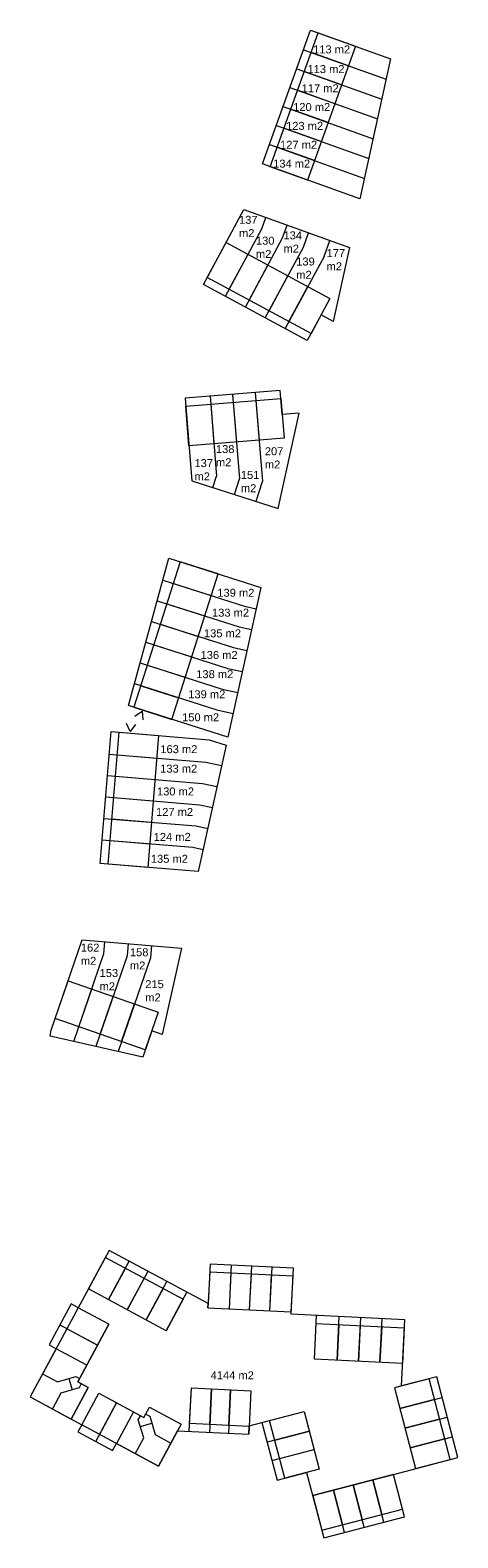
# Model space of a CAD drawing. Header units: metres. Extents: x 205799 to 208906, y 476485 to 477245.
# Tile 10 of 12: x 208574 to 208681, y 476485 to 476865. Entities that reach past the tile are written whole.
import ezdxf
from ezdxf.enums import TextEntityAlignment as Align

# ---------------------------------------------------------------- set-up
doc = ezdxf.new("R2010")
doc.units = ezdxf.units.M
doc.layers.get('0').update_dxf_attribs({"linetype": 'CONTINUOUS'})
for name, color, linetype, lineweight, true_color in [('N-PV-OG-APPARTEMENT-G', 252, 'CONTINUOUS', 0, 0x696969), ('N-PV-OG-KAVEL_KAVELGRENS-G', 7, 'CONTINUOUS', 13, 0xff4000), ('N-PV-OG-KAVEL_TUSSENGRENS-G', 7, 'CONTINUOUS', 13, 0xff4000)]:
    doc.layers.add(name, color=color, linetype=linetype, lineweight=lineweight, true_color=true_color)
for name, color, linetype, lineweight in [('N-PV-OG-KAVEL_ENTREE-S', 7, 'CONTINUOUS', 0), ('N-PV-OG-KAVEL_OPPERVLAK-T', 7, 'CONTINUOUS', 0), ('N-PV-OG-WONING-G', 80, 'CONTINUOUS', 13)]:
    doc.layers.add(name, color=color, linetype=linetype, lineweight=lineweight)
doc.styles.add('verklaring', font='arial.ttf', dxfattribs={"height": 2.5})

# ---------------------------------------------------------------- blocks, each defined once
blk = doc.blocks.new('entree')
at = {"extrusion": (0, 0, -1), "flags": 128}
blk.add_lwpolyline([(1.12, -1.95), (0, 0), (-1.12, -1.95)], dxfattribs=at)

msp = doc.modelspace()

# ---------------------------------------------------------------- linework, layer by layer
at = {"layer": 'N-PV-OG-APPARTEMENT-G'}
for p, q in [((208577, 476526.63), (208580.72, 476524.63)), ((208580.72, 476524.63), (208585.33, 476526)), ((208586.19, 476523.13), (208581.58, 476521.75)), ((208583.59, 476525.49), (208584.45, 476522.61)), ((208585.33, 476526), (208586.31, 476525.47)), ((208586.72, 476524.12), (208586.19, 476523.13)), ((208581.58, 476521.75), (208579.45, 476517.81)), ((208601.06, 476515.11), (208601.59, 476516.1)), ((208602.44, 476510.51), (208601.06, 476515.11)), ((208602.94, 476516.5), (208603.93, 476515.97)), ((208603.93, 476515.97), (208605.31, 476511.37)), ((208601.58, 476513.38), (208604.45, 476514.24)), ((208605.31, 476511.37), (208609.25, 476509.24)), ((208600.31, 476506.56), (208602.44, 476510.51))]:
    msp.add_line(p, q, dxfattribs=at)
at = {"layer": 'N-PV-OG-KAVEL_KAVELGRENS-G', "flags": 128}
for points in [[(208632.32, 476830.91), (208644.4, 476864.57), (208664.5, 476857.36), (208656.83, 476822.12), (208632.32, 476830.91)], [(208617.43, 476800.63), (208627.59, 476819.43), (208654.17, 476809.9), (208650.12, 476791.3), (208647.05, 476792.96), (208643.57, 476786.52), (208617.43, 476800.63)], [(208636.77, 476773.91), (208612.84, 476772), (208614.5, 476751.24), (208636.28, 476744.3), (208641.57, 476768.27), (208637.24, 476767.93), (208636.77, 476773.91)], [(208598.57, 476694.72), (208608.77, 476731.78), (208631.89, 476724.39), (208623.59, 476686.74), (208598.57, 476694.72)], [(208591.5, 476654.98), (208594.23, 476688.17), (208618.91, 476686.13), (208623.16, 476684.78), (208616.14, 476652.95), (208591.5, 476654.98)], [(208579.14, 476613.1), (208586.97, 476635.79), (208611.9, 476633.73), (208607.1, 476611.97), (208604.45, 476612.89), (208602.18, 476606.29), (208578.88, 476611.6), (208579.14, 476613.1)], [(208606.12, 476503.43), (208610.91, 476512.31), (208628.86, 476511.43), (208628.96, 476513.57), (208632.16, 476514.41), (208635.96, 476499.89), (208643.41, 476501.84), (208647.71, 476485.4), (208668.03, 476490.71), (208665.24, 476501.35), (208681.44, 476505.59), (208676.13, 476525.9), (208667.27, 476523.59), (208668.08, 476540.23), (208639.52, 476541.63), (208640.09, 476553.22), (208619.12, 476554.25), (208618.63, 476544.29), (208593.75, 476557.7), (208588.53, 476548.02), (208585.97, 476543.27), (208584.21, 476544.22), (208578.65, 476533.92), (208580.41, 476532.97), (208573.86, 476520.82), (208586.84, 476513.82), (208585.89, 476512.06), (208594.61, 476507.37), (208595.56, 476509.13), (208606.12, 476503.43)]]:
    msp.add_lwpolyline(points, close=True, dxfattribs=at)
at = {"layer": 'N-PV-OG-KAVEL_TUSSENGRENS-G'}
for p, q in [((208634.09, 476835.83), (208657.95, 476827.27)), ((208622.98, 476797.64), (208632.16, 476814.64)), ((208632.16, 476814.64), (208633.16, 476817.43)), ((208637.38, 476812.31), (208638.53, 476815.51)), ((208627.99, 476794.93), (208637.38, 476812.31)), ((208642.6, 476809.98), (208643.89, 476813.59)), ((208647.82, 476807.65), (208649.26, 476811.66)), ((208633.01, 476792.22), (208642.6, 476809.98)), ((208647.82, 476807.65), (208638.02, 476789.51)), ((208624.8, 476772.96), (208626.5, 476751.74)), ((208630.49, 476773.41), (208632.27, 476751.08)), ((208619.12, 476772.5), (208620.73, 476752.4)), ((208619.82, 476749.55), (208620.73, 476752.4)), ((208625.25, 476747.82), (208626.5, 476751.74)), ((208630.68, 476746.09), (208632.27, 476751.08)), ((208607.25, 476726.28), (208627.8, 476719.72)), ((208605.82, 476721.07), (208626.4, 476714.5)), ((208627.79, 476719.72), (208630.72, 476719.07)), ((208604.38, 476715.86), (208624.99, 476709.28)), ((208626.4, 476714.5), (208629.56, 476713.8)), ((208602.95, 476710.65), (208623.59, 476704.06)), ((208624.99, 476709.28), (208628.39, 476708.53)), ((208601.52, 476705.43), (208622.18, 476698.84)), ((208623.59, 476704.06), (208627.23, 476703.25)), ((208600.08, 476700.22), (208620.78, 476693.62)), ((208622.18, 476698.84), (208626.07, 476697.98)), ((208620.78, 476693.62), (208624.91, 476692.71)), ((208593.77, 476682.49), (208618.04, 476680.48)), ((208618.04, 476680.48), (208622.02, 476679.61)), ((208593.32, 476677.1), (208617.23, 476675.13)), ((208617.23, 476675.13), (208620.85, 476674.33)), ((208592.88, 476671.72), (208616.43, 476669.78)), ((208616.43, 476669.78), (208619.69, 476669.06)), ((208592.44, 476666.34), (208615.62, 476664.43)), ((208615.62, 476664.43), (208618.53, 476663.79)), ((208591.99, 476660.96), (208614.81, 476659.08)), ((208614.81, 476659.08), (208617.37, 476658.51)), ((208592.44, 476632.33), (208592.69, 476635.32)), ((208598.54, 476634.83), (208598.29, 476631.8)), ((208604.39, 476634.35), (208604.14, 476631.28)), ((208584.82, 476610.25), (208592.44, 476632.33)), ((208598.29, 476631.8), (208590.41, 476608.98)), ((208604.14, 476631.28), (208596, 476607.7)), ((208593.55, 476545.32), (208598.77, 476555)), ((208623.97, 476543), (208624.51, 476553.99)), ((208629.06, 476542.75), (208629.6, 476553.74)), ((208634.16, 476542.5), (208634.7, 476553.49)), ((208598.3, 476542.75), (208603.52, 476552.44)), ((208603.05, 476540.19), (208608.27, 476549.87)), ((208608.07, 476537.49), (208588.53, 476548.02)), ((208608.07, 476537.49), (208613.29, 476547.17)), ((208593.67, 476539.12), (208585.97, 476543.27)), ((208618.58, 476543.26), (208618.63, 476544.29)), ((208618.58, 476543.26), (208639.55, 476542.23)), ((208581.36, 476538.94), (208590.82, 476533.83)), ((208593.67, 476539.12), (208585.84, 476524.59)), ((208645.37, 476530.33), (208645.91, 476541.32)), ((208651.06, 476530.05), (208651.6, 476541.04)), ((208656.46, 476529.79), (208657, 476540.77)), ((208661.85, 476529.52), (208662.39, 476540.51)), ((208588.12, 476528.82), (208580.41, 476532.97)), ((208667.54, 476529.24), (208645.37, 476530.33)), ((208588.47, 476523.17), (208584.2, 476515.25)), ((208585.84, 476524.59), (208588.47, 476523.17)), ((208613.88, 476512.16), (208614.42, 476523.15)), ((208614.42, 476523.15), (208629.4, 476522.41)), ((208619.51, 476522.9), (208618.97, 476511.91)), ((208624.3, 476522.66), (208623.76, 476511.68)), ((208667.27, 476523.59), (208665.49, 476523.12)), ((208665.49, 476523.12), (208670.8, 476502.8)), ((208586.84, 476513.82), (208591.12, 476521.75)), ((208590.38, 476509.64), (208595.6, 476519.33)), ((208591.12, 476521.75), (208602.47, 476515.62)), ((208629.4, 476522.41), (208628.86, 476511.43)), ((208666.86, 476517.9), (208677.5, 476520.68)), ((208599.83, 476517.05), (208595.56, 476509.13)), ((208602.47, 476515.62), (208603.89, 476518.26)), ((208603.89, 476518.26), (208611.82, 476513.99)), ((208632.16, 476514.41), (208642.81, 476517.19)), ((208642.81, 476517.19), (208646.6, 476502.68)), ((208668.15, 476512.96), (208678.79, 476515.75)), ((208611.82, 476513.99), (208610.91, 476512.31)), ((208644.1, 476512.26), (208633.45, 476509.47)), ((208634.67, 476504.83), (208645.31, 476507.61)), ((208669.44, 476508.03), (208680.08, 476510.81)), ((208646.6, 476502.68), (208643.41, 476501.84)), ((208644.93, 476496.04), (208665.24, 476501.35)), ((208662.8, 476489.34), (208660.02, 476499.98)), ((208652.93, 476486.76), (208650.15, 476497.4)), ((208657.87, 476488.05), (208655.08, 476498.69))]:
    msp.add_line(p, q, dxfattribs=at)
at = {"layer": 'N-PV-OG-KAVEL_TUSSENGRENS-G', "flags": 128}
for points in [[(208642.63, 476859.65), (208663.38, 476852.21)], [(208640.92, 476854.88), (208662.29, 476847.22)], [(208639.21, 476850.12), (208661.21, 476842.23)], [(208637.51, 476845.36), (208660.12, 476837.25)], [(208635.8, 476840.59), (208659.04, 476832.26)]]:
    msp.add_lwpolyline(points, dxfattribs=at)
at = {"layer": 'N-PV-OG-WONING-G'}
for p, q in [((208653.93, 476855.59), (208644.51, 476858.97)), ((208652.22, 476850.83), (208642.81, 476854.21)), ((208650.51, 476846.07), (208641.1, 476849.45)), ((208648.8, 476841.31), (208639.39, 476844.68)), ((208647.09, 476836.54), (208637.68, 476839.92)), ((208645.38, 476831.78), (208635.97, 476835.16)), ((208623.93, 476799.4), (208628.68, 476808.19)), ((208628.94, 476796.69), (208633.69, 476805.49)), ((208633.96, 476793.98), (208638.71, 476802.78)), ((208638.97, 476791.27), (208643.73, 476800.07)), ((208619.28, 476770.51), (208620.08, 476760.54)), ((208624.94, 476770.96), (208625.73, 476760.99)), ((208630.64, 476771.42), (208631.44, 476761.45)), ((208609.9, 476725.43), (208619.42, 476722.39)), ((208608.26, 476720.29), (208617.78, 476717.25)), ((208606.61, 476715.14), (208616.14, 476712.1)), ((208604.97, 476710), (208614.5, 476706.96)), ((208603.33, 476704.86), (208612.86, 476701.81)), ((208601.69, 476699.71), (208611.21, 476696.67)), ((208595.76, 476682.32), (208605.73, 476681.5)), ((208595.32, 476676.94), (208605.28, 476676.12)), ((208594.87, 476671.56), (208604.84, 476670.74)), ((208594.43, 476666.18), (208604.39, 476665.35)), ((208593.98, 476660.8), (208603.95, 476659.97)), ((208586.09, 476613.94), (208589.35, 476623.39)), ((208591.48, 476612.08), (208594.74, 476621.53)), ((208596.87, 476610.22), (208600.13, 476619.67))]:
    msp.add_line(p, q, dxfattribs=at)
at = {"layer": 'N-PV-OG-WONING-G', "flags": 128}
for points in [[(208634.21, 476830.23), (208646.28, 476863.89), (208655.69, 476860.52), (208643.62, 476826.86), (208634.21, 476830.23)], [(208644.52, 476788.28), (208618.38, 476802.39), (208623.14, 476811.19), (208649.27, 476797.08), (208644.52, 476788.28)], [(208637.72, 476761.95), (208613.8, 476760.04), (208613, 476770.01), (208636.92, 476771.92), (208637.72, 476761.95)], [(208611.63, 476730.86), (208599.95, 476694.28), (208609.48, 476691.24), (208621.16, 476727.82), (208611.63, 476730.86)], [(208593.49, 476654.81), (208596.23, 476688), (208606.19, 476687.18), (208603.46, 476653.99), (208593.49, 476654.81)], [(208583.4, 476625.45), (208606.09, 476617.62), (208602.82, 476608.16), (208580.14, 476616), (208583.4, 476625.45)], [(208588.53, 476548.02), (208592.8, 476555.94), (208612.34, 476545.41), (208608.07, 476537.49), (208588.53, 476548.02), (208588.53, 476548.02)], [(208618.58, 476543.26), (208639.55, 476542.23), (208639.99, 476551.22), (208619.02, 476552.25), (208618.58, 476543.26)], [(208585.84, 476524.59), (208593.67, 476539.12), (208585.97, 476543.27), (208573.86, 476520.82), (208584.2, 476515.25), (208588.47, 476523.17), (208585.84, 476524.59)], [(208645.37, 476530.33), (208645.81, 476539.32), (208667.98, 476538.23), (208667.54, 476529.24), (208645.37, 476530.33)], [(208629.4, 476522.41), (208628.96, 476513.43), (208613.97, 476514.16), (208614.42, 476523.15), (208629.4, 476522.41)], [(208679.51, 476505.08), (208674.2, 476525.4), (208665.49, 476523.12), (208670.8, 476502.8), (208679.51, 476505.08)], [(208586.84, 476513.82), (208591.12, 476521.75), (208602.47, 476515.62), (208603.89, 476518.26), (208611.82, 476513.99), (208606.12, 476503.43), (208586.84, 476513.82)], [(208646.6, 476502.68), (208637.89, 476500.4), (208634.1, 476514.91), (208642.81, 476517.19), (208646.6, 476502.68)], [(208665.24, 476501.35), (208644.93, 476496.04), (208647.2, 476487.33), (208667.52, 476492.64), (208665.24, 476501.35)]]:
    msp.add_lwpolyline(points, close=True, dxfattribs=at)
for points in [[(208597.82, 476553.24), (208593.55, 476545.32)], [(208602.57, 476550.68), (208598.3, 476542.75)], [(208623.97, 476543), (208624.41, 476551.99)], [(208629.06, 476542.75), (208629.51, 476551.74)], [(208634.16, 476542.5), (208634.6, 476551.49)], [(208607.32, 476548.11), (208603.05, 476540.19)], [(208590.82, 476533.83), (208583.12, 476537.99)], [(208651.5, 476539.04), (208651.06, 476530.05)], [(208656.9, 476538.77), (208656.46, 476529.79)], [(208662.29, 476538.51), (208661.85, 476529.52)], [(208588.12, 476528.82), (208580.41, 476532.97)], [(208619.07, 476513.91), (208619.51, 476522.9)], [(208623.86, 476513.68), (208624.3, 476522.66)], [(208595.6, 476519.33), (208591.33, 476511.4)], [(208675.56, 476520.17), (208666.86, 476517.9)], [(208599.83, 476517.05), (208595.56, 476509.13)], [(208676.85, 476515.24), (208668.15, 476512.96)], [(208635.39, 476509.98), (208644.1, 476512.26)], [(208636.6, 476505.33), (208645.31, 476507.61)], [(208678.14, 476510.31), (208669.44, 476508.03)], [(208660.02, 476499.98), (208662.3, 476491.28)], [(208650.15, 476497.4), (208652.43, 476488.7)], [(208655.08, 476498.69), (208657.36, 476489.99)]]:
    msp.add_lwpolyline(points, dxfattribs=at)

# ---------------------------------------------------------------- block references
at = {"layer": 'N-PV-OG-KAVEL_ENTREE-S'}
for p, rotation in [((208602.06, 476693.32), 334.7972710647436), ((208599, 476688.16), 173.2356654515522)]:
    msp.add_blockref('entree', p, dxfattribs=dict(at, rotation=rotation))

# ---------------------------------------------------------------- texts
at = {"layer": 'N-PV-OG-KAVEL_OPPERVLAK-T', "color": 7, "style": 'verklaring'}
for s, p in [('113 m2', (208645.03, 476860.73)), ('113 m2', (208643.62, 476855.78)), ('117 m2', (208642.15, 476850.95)), ('120 m2', (208640.02, 476846.24)), ('123 m2', (208638.24, 476841.5)), ('127 m2', (208636.72, 476836.75)), ('134 m2', (208634.98, 476832)), ('139 m2', (208620.95, 476724.08)), ('133 m2', (208619.61, 476719.07)), ('135 m2', (208617.59, 476713.88)), ('136 m2', (208616.73, 476708.42)), ('138 m2', (208615.64, 476703.6)), ('139 m2', (208613.63, 476698.54)), ('150 m2', (208612.08, 476692.76)), ('163 m2', (208606.61, 476684.74)), ('133 m2', (208606.57, 476679.85)), ('130 m2', (208605.77, 476674.11)), ('127 m2', (208605.53, 476668.96)), ('124 m2', (208604.94, 476662.68)), ('135 m2', (208604.23, 476657.17)), ('4144 m2', (208619.26, 476527.27))]:
    msp.add_text(s, height=2, dxfattribs=at).set_placement(p, align=Align.TOP_LEFT)
at = {"layer": 'N-PV-OG-KAVEL_OPPERVLAK-T', "color": 7, "char_height": 2, "attachment_point": 1, "style": 'verklaring'}
for s, insert in [('137\\Pm2', (208626.4, 476817.87)), ('130\\Pm2', (208630.66, 476812.62)), ('134\\Pm2', (208637.59, 476813.96)), ('139\\Pm2', (208640.79, 476807.38)), ('177\\Pm2', (208648.43, 476809.51)), ('138\\Pm2', (208620.6, 476760.22)), ('207\\Pm2', (208632.9, 476759.67)), ('137\\Pm2', (208615.2, 476756.68)), ('151\\Pm2', (208626.86, 476753.71)), ('162\\Pm2', (208586.62, 476634.84)), ('158\\Pm2', (208598.96, 476633.67)), ('153\\Pm2', (208591.34, 476628.44)), ('215\\Pm2', (208602.81, 476625.64))]:
    msp.add_mtext(s, dxfattribs=dict(at, insert=insert))

doc.saveas('drawing.dxf')
